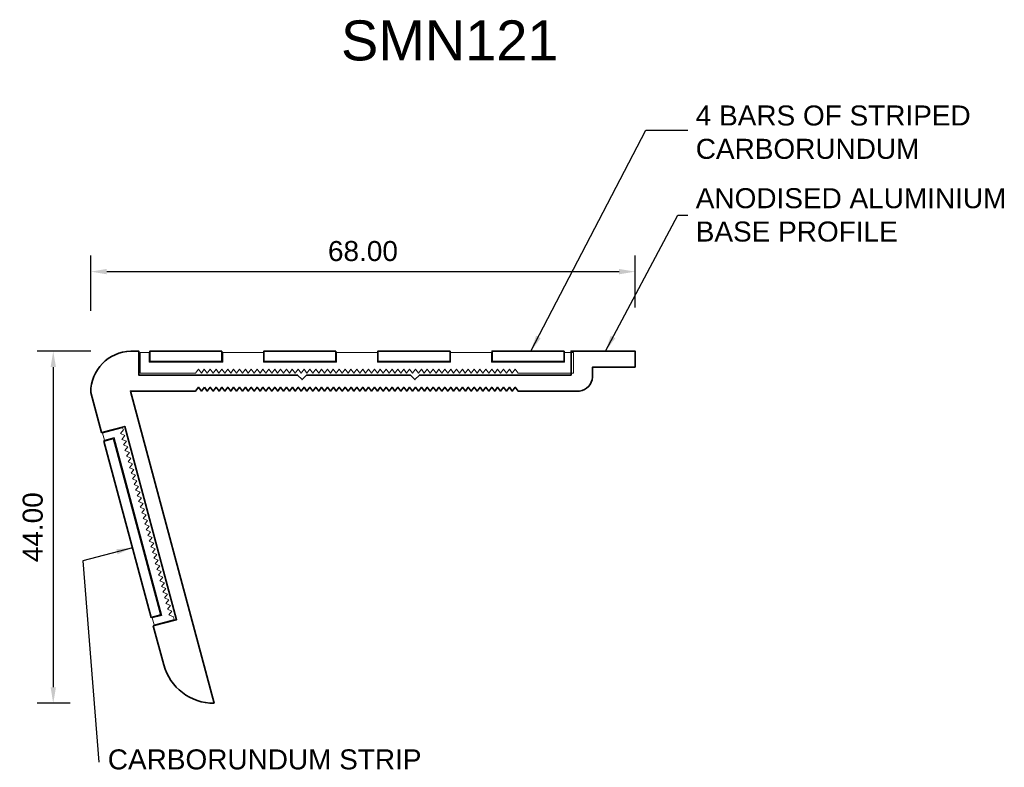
# Model space of a CAD drawing. Header units: millimetres. Extents: x -14 to 109, y -47 to 46.
import ezdxf

# ---------------------------------------------------------------- set-up
doc = ezdxf.new("R2010")
doc.units = ezdxf.units.MM
for name, color, linetype, lineweight in [('FS-DETAIL', 3, 'Continuous', 35), ('FS-DETAIL-THIN', 8, 'Continuous', 18), ('FS-DIM', 14, 'Continuous', 15), ('FS-TEXT', 7, 'Continuous', 25)]:
    doc.layers.add(name, color=color, linetype=linetype, lineweight=lineweight)
doc.styles.add('Arial', font='arial.ttf', dxfattribs={"height": 2.5})
doc.dimstyles.new('Diagonal_2.5mm Arial', dxfattribs={"dimtxt": 2.5, "dimasz": 2, "dimexe": 2, "dimexo": 5, "dimgap": 1, "dimtad": 0, "dimzin": 0, "dimdsep": 46, "dimtxsty": 'Arial', "dimcen": 2, "dimdle": 4, "dimclrd": 256, "dimclre": 256, "dimclrt": 50, "dimaunit": 1, "dimadec": 0, "dimazin": 0, "dimtfac": 1, "dimtix": 1, "dimtmove": 2, "dimatfit": 3, "dimfxl": 1, "dimtvp": 1, "dimtolj": 1, "dimtzin": 0, "dimarcsym": 0})
doc.dimstyles.new('Diagonal_2.5mm Arial$7', dxfattribs={"dimtxt": 2.5, "dimasz": 2, "dimexe": 2, "dimexo": 5, "dimgap": 1, "dimtad": 0, "dimzin": 0, "dimdsep": 46, "dimtxsty": 'Arial', "dimcen": 2, "dimdle": 4, "dimclrd": 1, "dimclre": 256, "dimclrt": 7, "dimaunit": 1, "dimadec": 0, "dimazin": 0, "dimtfac": 1, "dimtix": 1, "dimtmove": 2, "dimatfit": 3, "dimfxl": 1, "dimtvp": 1, "dimtolj": 1, "dimtzin": 0, "dimarcsym": 0})

# ---------------------------------------------------------------- blocks, each defined once
blk = doc.blocks.new('*D0')
at = {"layer": 'Defpoints', "color": 0, "transparency": 16777216}
for p in [(63.04, 14.93), (-4.96, 5.03), (63.04, 5.47)]:
    blk.add_point(p, dxfattribs=at)
at = {"layer": 'FS-DIM', "lineweight": -2, "transparency": 16777216}
for p, q in [((-4.96, 10.03), (-4.96, 16.93)), ((63.04, 10.47), (63.04, 16.93)), ((-2.96, 14.93), (61.04, 14.93))]:
    blk.add_line(p, q, dxfattribs=at)
at = {"layer": 'FS-DIM', "transparency": 16777216}
for points in [[(-2.96, 15.27), (-2.96, 14.6), (-4.96, 14.93)], [(61.04, 15.27), (61.04, 14.6), (63.04, 14.93)]]:
    blk.add_solid(points, dxfattribs=at)
at = {"layer": 'FS-DIM', "color": 50, "transparency": 16777216, "insert": (29.04, 17.49), "char_height": 2.5, "attachment_point": 5, "style": 'Arial'}
blk.add_mtext('\\A1;68.00', dxfattribs=at)
blk = doc.blocks.new('*D1')
at = {"layer": 'Defpoints', "color": 0, "transparency": 16777216}
for p in [(0.04, 5), (-9.65, -39), (-2.55, -39)]:
    blk.add_point(p, dxfattribs=at)
at = {"layer": 'FS-DIM', "lineweight": -2, "transparency": 16777216}
for p, q in [((-4.96, 5), (-11.65, 5)), ((-9.65, 3), (-9.65, -37)), ((-7.55, -39), (-11.65, -39))]:
    blk.add_line(p, q, dxfattribs=at)
at = {"layer": 'FS-DIM', "transparency": 16777216}
for points in [[(-9.98, 3), (-9.31, 3), (-9.65, 5)], [(-9.98, -37), (-9.31, -37), (-9.65, -39)]]:
    blk.add_solid(points, dxfattribs=at)
at = {"layer": 'FS-DIM', "color": 50, "transparency": 16777216, "insert": (-12.2, -17), "char_height": 2.5, "attachment_point": 5, "rotation": 90, "style": 'Arial'}
blk.add_mtext('\\A1;44.00', dxfattribs=at)
blk = doc.blocks.new('FS_SMI510')
at = {"layer": 'FS-DETAIL', "flags": 128}
for points in [[(10.38, 3), (1.38, 3), (1.38, 1.69), (10.38, 1.69)], [(24.63, 3), (15.63, 3), (15.63, 1.69), (24.63, 1.69)], [(38.88, 3), (29.88, 3), (29.88, 1.69), (38.88, 1.69)], [(53.13, 3), (44.13, 3), (44.13, 1.69), (53.13, 1.69)]]:
    blk.add_lwpolyline(points, close=True, dxfattribs=at)
at = {"layer": 'FS-DETAIL-THIN'}
for p, q in [((1.29, 2.85), (0.19, 2.85)), ((0.19, 0.25), (0.19, 2.85)), ((1.29, 1.62), (1.29, 2.85)), ((15.57, 2.85), (10.48, 2.85)), ((10.48, 2.85), (10.48, 1.62)), ((15.57, 1.62), (15.57, 2.85)), ((29.82, 2.85), (24.69, 2.85)), ((24.69, 2.85), (24.69, 1.62)), ((29.82, 1.62), (29.82, 2.85)), ((44.07, 2.85), (38.94, 2.85)), ((38.94, 2.85), (38.94, 1.62)), ((44.07, 1.62), (44.07, 2.85)), ((54.29, 2.85), (53.19, 2.85)), ((53.19, 2.85), (53.19, 1.62)), ((54.29, 2.85), (54.29, 0.25)), ((10.48, 1.62), (1.29, 1.62)), ((24.69, 1.62), (15.57, 1.62)), ((38.94, 1.62), (29.82, 1.62)), ((53.19, 1.62), (44.07, 1.62)), ((0.19, 0.25), (7.08, 0.25)), ((7.08, 0.25), (7.45, 0.73)), ((7.45, 0.73), (7.82, 0.25)), ((7.82, 0.25), (8.18, 0.73)), ((8.18, 0.73), (8.55, 0.25)), ((8.55, 0.25), (8.92, 0.73)), ((8.92, 0.73), (9.28, 0.25)), ((9.28, 0.25), (9.65, 0.73)), ((9.65, 0.73), (10.01, 0.25)), ((10.01, 0.25), (10.38, 0.73)), ((10.38, 0.73), (10.75, 0.25)), ((10.75, 0.25), (11.11, 0.73)), ((11.11, 0.73), (11.48, 0.25)), ((11.48, 0.25), (11.85, 0.73)), ((11.85, 0.73), (12.21, 0.25)), ((12.21, 0.25), (12.58, 0.73)), ((12.58, 0.73), (12.95, 0.25)), ((12.95, 0.25), (13.31, 0.73)), ((13.31, 0.73), (13.68, 0.25)), ((13.68, 0.25), (14.04, 0.73)), ((14.04, 0.73), (14.41, 0.25)), ((14.41, 0.25), (14.78, 0.73)), ((14.78, 0.73), (15.14, 0.25)), ((15.14, 0.25), (15.51, 0.73)), ((15.51, 0.73), (15.88, 0.25)), ((15.88, 0.25), (16.24, 0.73)), ((16.24, 0.73), (16.61, 0.25)), ((16.61, 0.25), (16.98, 0.73)), ((16.98, 0.73), (17.34, 0.25)), ((17.34, 0.25), (17.71, 0.73)), ((17.71, 0.73), (18.08, 0.25)), ((18.08, 0.25), (18.44, 0.73)), ((18.44, 0.73), (18.81, 0.25)), ((18.81, 0.25), (19.17, 0.73)), ((19.17, 0.73), (19.54, 0.25)), ((19.54, 0.25), (19.91, 0.73)), ((19.91, 0.73), (20.27, 0.25)), ((20.27, 0.25), (20.64, 0.73)), ((20.64, 0.73), (21.01, 0.25)), ((21.01, 0.25), (21.37, 0.73)), ((21.37, 0.73), (21.74, 0.25)), ((21.74, 0.25), (22.11, 0.73)), ((22.11, 0.73), (22.47, 0.25)), ((22.47, 0.25), (22.84, 0.73)), ((22.84, 0.73), (23.2, 0.25)), ((23.2, 0.25), (23.57, 0.73)), ((23.57, 0.73), (23.94, 0.25)), ((23.94, 0.25), (24.3, 0.73)), ((24.3, 0.73), (24.67, 0.25)), ((24.67, 0.25), (25.04, 0.73)), ((25.04, 0.73), (25.4, 0.25)), ((25.4, 0.25), (25.77, 0.73)), ((25.77, 0.73), (26.14, 0.25)), ((26.14, 0.25), (26.5, 0.73)), ((26.5, 0.73), (26.87, 0.25)), ((26.87, 0.25), (27.24, 0.73)), ((27.24, 0.73), (27.6, 0.25)), ((27.6, 0.25), (27.97, 0.73)), ((27.97, 0.73), (28.33, 0.25)), ((28.33, 0.25), (28.7, 0.73)), ((28.7, 0.73), (29.07, 0.25)), ((29.07, 0.25), (29.43, 0.73)), ((29.43, 0.73), (29.8, 0.25)), ((29.8, 0.25), (30.17, 0.73)), ((30.17, 0.73), (30.53, 0.25)), ((30.53, 0.25), (30.9, 0.73)), ((30.9, 0.73), (31.27, 0.25)), ((31.27, 0.25), (31.63, 0.73)), ((31.63, 0.73), (32, 0.25)), ((32, 0.25), (32.36, 0.73)), ((32.36, 0.73), (32.73, 0.25)), ((32.73, 0.25), (33.1, 0.73)), ((33.1, 0.73), (33.46, 0.25)), ((33.46, 0.25), (33.83, 0.73)), ((33.83, 0.73), (34.2, 0.25)), ((34.2, 0.25), (34.56, 0.73)), ((34.56, 0.73), (34.93, 0.25)), ((34.93, 0.25), (35.3, 0.73)), ((35.3, 0.73), (35.66, 0.25)), ((35.66, 0.25), (36.03, 0.73)), ((36.03, 0.73), (36.4, 0.25)), ((36.4, 0.25), (36.76, 0.73)), ((36.76, 0.73), (37.13, 0.25)), ((37.13, 0.25), (37.49, 0.73)), ((37.49, 0.73), (37.86, 0.25)), ((37.86, 0.25), (38.23, 0.73)), ((38.23, 0.73), (38.59, 0.25)), ((38.59, 0.25), (38.96, 0.73)), ((38.96, 0.73), (39.33, 0.25)), ((39.33, 0.25), (39.69, 0.73)), ((39.69, 0.73), (40.06, 0.25)), ((40.06, 0.25), (40.43, 0.73)), ((40.43, 0.73), (40.79, 0.25)), ((40.79, 0.25), (41.16, 0.73)), ((41.16, 0.73), (41.52, 0.25)), ((41.52, 0.25), (41.89, 0.73)), ((41.89, 0.73), (42.26, 0.25)), ((42.26, 0.25), (42.62, 0.73)), ((42.62, 0.73), (42.99, 0.25)), ((42.99, 0.25), (43.36, 0.73)), ((43.36, 0.73), (43.72, 0.25)), ((43.72, 0.25), (44.09, 0.73)), ((44.09, 0.73), (44.46, 0.25)), ((44.46, 0.25), (44.82, 0.73)), ((44.82, 0.73), (45.19, 0.25)), ((45.19, 0.25), (45.56, 0.73)), ((45.56, 0.73), (45.92, 0.25)), ((45.92, 0.25), (46.29, 0.73)), ((46.29, 0.73), (46.65, 0.25)), ((46.65, 0.25), (47.02, 0.73)), ((47.02, 0.73), (47.39, 0.25)), ((47.39, 0.25), (54.29, 0.25))]:
    blk.add_line(p, q, dxfattribs=at)
blk = doc.blocks.new('FS_SMN121')
at = {"layer": 'FS-DETAIL'}
blk.add_line((29.28, 0.26), (29.28, 0.26), dxfattribs=at)
blk.add_lwpolyline([(9.23, 0.48), (9.59, 0), (9.96, 0.48), (10.33, 0), (10.69, 0.48), (11.06, 0), (11.42, 0.48), (11.79, 0), (12.16, 0.48), (12.52, 0), (12.89, 0.48), (13.26, 0), (13.62, 0.48), (13.99, 0), (14.36, 0.48), (14.72, 0), (15.09, 0.48), (15.46, 0), (15.82, 0.48), (16.19, 0), (16.55, 0.48), (16.92, 0), (17.29, 0.48), (17.65, 0), (18.02, 0.48), (18.39, 0), (18.75, 0.48), (19.12, 0), (19.49, 0.48), (19.85, 0), (20.22, 0.48), (20.58, 0), (20.95, 0.48), (21.32, 0), (21.68, 0.48), (22.05, 0), (22.42, 0.48), (22.78, 0), (23.15, 0.48), (23.52, 0), (23.88, 0.48), (24.25, 0), (24.62, 0.48), (24.98, 0), (25.35, 0.48), (25.71, 0), (26.08, 0.48), (26.45, 0), (26.81, 0.48), (27.18, 0), (27.55, 0.48), (27.91, 0), (28.28, 0.48), (28.65, 0), (29.01, 0.48), (29.38, 0), (29.38, 0), (29.74, 0.48), (30.11, 0), (30.48, 0.48), (30.84, 0), (31.21, 0.48), (31.58, 0), (31.94, 0.48), (32.31, 0), (32.68, 0.48), (33.04, 0), (33.41, 0.48), (33.78, 0), (34.14, 0.48), (34.51, 0), (34.87, 0.48), (35.24, 0), (35.61, 0.48), (35.97, 0), (36.34, 0.48), (36.71, 0), (37.07, 0.48), (37.44, 0), (37.81, 0.48), (38.17, 0), (38.54, 0.48), (38.9, 0), (39.27, 0.48), (39.64, 0), (40, 0.48), (40.37, 0), (40.74, 0.48), (41.1, 0), (41.47, 0.48), (41.84, 0), (42.2, 0.48), (42.57, 0), (42.94, 0.48), (43.3, 0), (43.67, 0.48), (44.03, 0), (44.4, 0.48), (44.77, 0), (45.13, 0.48), (45.5, 0), (45.87, 0.48), (46.23, 0), (46.6, 0.48), (46.97, 0), (47.33, 0.48), (47.7, 0), (48.06, 0.48), (48.43, 0), (56.09, 0, 0.363366), (57.72, 1.75), (57.72, 3), (63.04, 3), (63.04, 5), (55.04, 5), (55.04, 2), (36.09, 2), (35.53, 1.44), (34.97, 2), (21.99, 2), (21.43, 1.44), (20.87, 2), (1.04, 2), (1.04, 5), (0.04, 5, 0.407474), (-4.96, -0.16), (-3.62, -5.18), (-0.72, -4.4), (5.75, -28.55), (2.85, -29.33), (4.16, -34.2, 0.338379), (10.45, -39), (0, 0), (8.13, 0), (8.49, 0.48), (8.86, 0)], format="xyb", close=True, dxfattribs=at)
blk.add_lwpolyline([(3.78, -27.94), (-2.13, -5.92), (-3.33, -6.24), (2.57, -28.27)], close=True, dxfattribs=at)
at = {"layer": 'FS-DETAIL-THIN'}
blk.add_lwpolyline([(-0.99, -4.58), (-3.5, -5.25), (-3.24, -6.12), (-2.05, -5.8), (3.9, -28.01), (2.71, -28.33), (2.94, -29.2), (5.46, -28.53), (5.37, -28.19), (4.81, -27.96), (5.18, -27.48), (4.62, -27.25), (4.99, -26.77), (4.43, -26.54), (4.8, -26.07), (4.24, -25.84), (4.61, -25.36), (4.05, -25.13), (4.42, -24.65), (3.86, -24.42), (4.23, -23.94), (3.67, -23.71), (4.04, -23.24), (3.48, -23), (3.85, -22.53), (3.29, -22.3), (3.66, -21.82), (3.1, -21.59), (3.47, -21.11), (2.91, -20.88), (3.28, -20.4), (2.73, -20.17), (3.09, -19.7), (2.54, -19.47), (2.9, -18.99), (2.35, -18.76), (2.71, -18.28), (2.16, -18.05), (2.52, -17.57), (1.97, -17.34), (2.33, -16.86), (1.78, -16.63), (2.14, -16.16), (1.59, -15.93), (1.95, -15.45), (1.4, -15.22), (1.76, -14.74), (1.21, -14.51), (1.57, -14.03), (1.02, -13.8), (1.38, -13.33), (0.83, -13.09), (1.19, -12.62), (0.64, -12.39), (1, -11.91), (0.45, -11.68), (0.81, -11.2), (0.26, -10.97), (0.62, -10.49), (0.07, -10.26), (0.43, -9.79), (-0.12, -9.56), (0.24, -9.08), (-0.31, -8.85), (0.05, -8.37), (-0.5, -8.14), (-0.14, -7.66), (-0.69, -7.43), (-0.32, -6.96), (-0.88, -6.72), (-0.51, -6.25), (-1.07, -6.02), (-0.7, -5.54), (-1.26, -5.31), (-0.89, -4.83)], close=True, dxfattribs=at)
blk.add_blockref('FS_SMI510', (1.04, 2))

msp = doc.modelspace()

# ---------------------------------------------------------------- block references
msp.add_blockref('FS_SMN121', (0, 0))

# ---------------------------------------------------------------- texts
at = {"layer": 'FS-TEXT', "color": 7, "insert": (26.298, 46.32), "char_height": 5, "width": 31.8, "attachment_point": 1, "line_spacing_factor": 0.938532, "style": 'Arial', "bg_fill": 3, "box_fill_scale": 1.25, "bg_fill_color": 0, "bg_fill_transparency": 0}
msp.add_mtext('SMN121', dxfattribs=at)
at = {"layer": 'FS-TEXT', "color": 7, "char_height": 2.5, "attachment_point": 4, "style": 'Arial'}
for s, insert in [('4 BARS OF STRIPED \\PCARBORUNDUM', (70.617, 32.34)), ('ANODISED ALUMINIUM \\PBASE PROFILE', (70.617, 22.006)), ('CARBORUNDUM STRIP', (-2.833, -46.024))]:
    msp.add_mtext(s, dxfattribs=dict(at, insert=insert))

# ---------------------------------------------------------------- dimensions: what is measured, and where the dimension line sits
at = {"layer": 'FS-DIM'}
dim = msp.add_linear_dim(base=(63.044, 14.933), p1=(-4.956, 5.029), p2=(63.044, 5.473), dimstyle='Diagonal_2.5mm Arial', dxfattribs=at)
dim.commit()
dim.dimension.update_dxf_attribs({"geometry": '*D0', "text_midpoint": (29.044, 17.486)})
dim = msp.add_linear_dim(base=(-9.647, -39.001), p1=(0.044, 5), p2=(-2.55, -39.001), angle=90, dimstyle='Diagonal_2.5mm Arial', dxfattribs=at)
dim.commit()
dim.dimension.update_dxf_attribs({"geometry": '*D1', "text_midpoint": (-12.2, -17.001)})

# ---------------------------------------------------------------- leaders
at = {"layer": 'FS-TEXT', "annotation_type": 0, "has_hookline": 1, "hookline_direction": 0}
for points, text_width in [([(50.029, 5), (64.375, 32.601), (69.617, 32.601)], 34.12), ([(59.338, 5), (68.39, 22.006), (69.617, 22.006)], 38.545)]:
    msp.add_leader(points, dimstyle='Diagonal_2.5mm Arial$7', override={"dimscale": 0}, dxfattribs=dict(at, text_width=text_width))
at = {"layer": 'FS-TEXT'}
msp.add_leader([(0.234, -19.555), (-5.949, -21.196), (-3.949, -46.362)], dimstyle='Diagonal_2.5mm Arial$7', override={"dimscale": 0}, dxfattribs=at)

doc.saveas('drawing.dxf')
